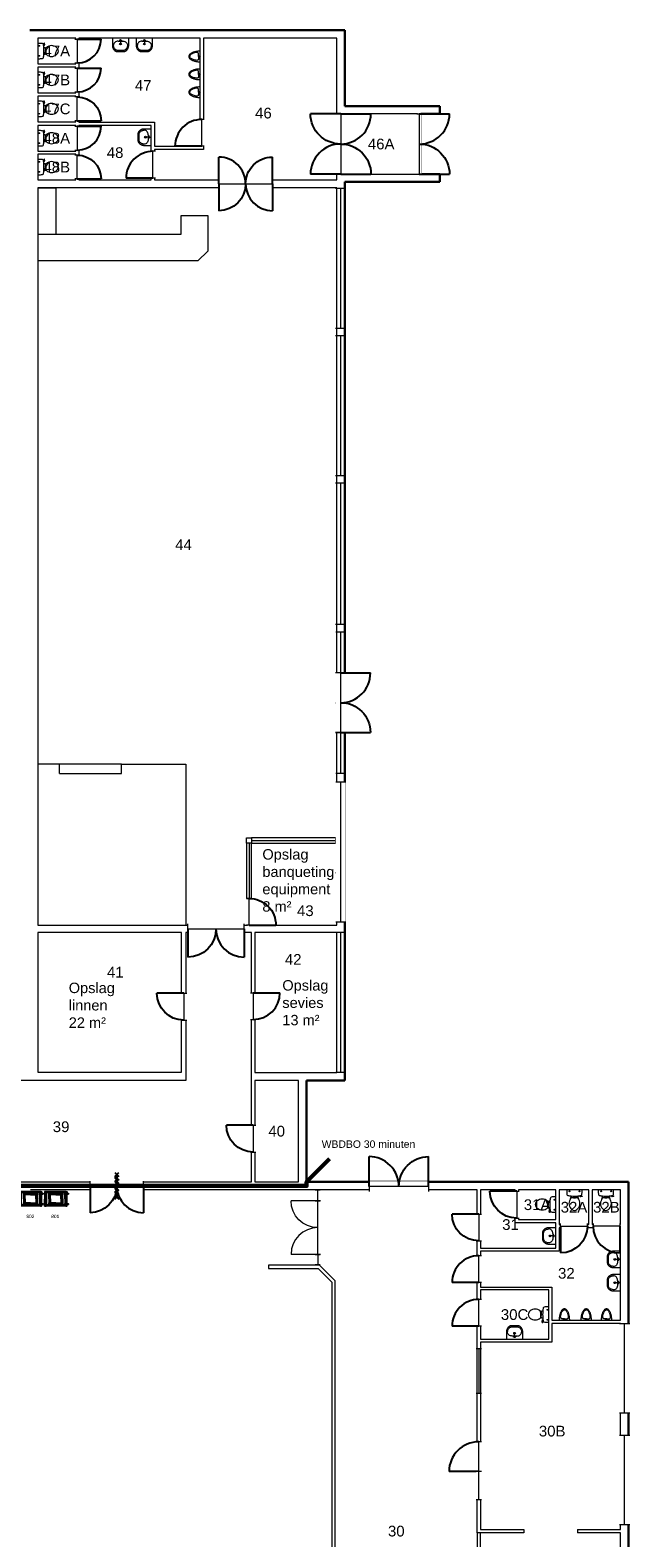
# Model space of a CAD drawing. Header units: millimetres. Extents: x 251300 to 581040, y -9130 to 111283.
# Tile 55 of 57: x 287305 to 307455, y 20826 to 71479. Entities that reach past the tile are written whole.
import ezdxf
from ezdxf.enums import TextEntityAlignment as Align

# ---------------------------------------------------------------- set-up
doc = ezdxf.new("R2010")
doc.units = ezdxf.units.MM
doc.set_wipeout_variables(frame=1)
doc.linetypes.add('HIDDEN', pattern=[9.525, 6.35, -3.175])
for name, color, linetype in [('A--$01A__Algemeen-Txt25', 2, 'Continuous'), ('A--32A_Binnenwandopening deurdranger', 1, 'Continuous'), ('A--L65A_Beveiliging Dak', 1, 'Continuous')]:
    doc.layers.add(name, color=color, linetype=linetype)
for name, color, linetype, lineweight in [('APPARAAT1', 2, 'Continuous', 25), ('APPARAAT2', 1, 'Continuous', 20), ('APPARAAT3', 1, 'Continuous', 18), ('BB Brandscheiding 30  min.', 210, 'WBDBO_030', 60), ('POSITIENUMMER', 141, 'Continuous', 20), ('TEKST PS', 10, 'Continuous', 9), ('X-L21_C_buitenwanden', 7, 'Continuous', 30), ('X-L22_C_binnenwand', 7, 'Continuous', 13), ('X-L24_C_trappen hellingen', 1, 'Continuous', 5), ('X-L32_C_binnenwandopeningen', 1, 'Continuous', 5), ('X-L74_C_sanitair', 1, 'Continuous', 5), ('X-L76_C_vaste voorziening', 4, 'Continuous', 5), ('X-T22_C_ruimtelabel', 7, 'Continuous', 5)]:
    doc.layers.add(name, color=color, linetype=linetype, lineweight=lineweight)
doc.styles.add('DVD_ALG 2.5mm_RE', font='arial.ttf', dxfattribs={"height": 2.5})
doc.styles.add('DVD_Standaard_35', font='arial.ttf', dxfattribs={"height": 3.5})
doc.styles.add('PS', font='arial.ttf')
doc.styles.get("Standard").update_dxf_attribs({"font": 'arial.ttf'})
doc.linetypes.add('WBDBO_030', pattern='A,35,-7.5,["X",DVD_Standaard_35,S=1,R=0,X=-2,Y=-1.75],-7.5', length=50)

# ---------------------------------------------------------------- blocks, each defined once
blk = doc.blocks.new('DVDVB_32_-S-_Raam')
at = {"linetype": 'Continuous', "lineweight": 13}
blk.add_wipeout([(0, 0.5), (1, 0.5), (1, -0.5), (0, -0.5)], dxfattribs=at)
at = {"color": 1, "linetype": 'ByBlock', "lineweight": -2}
for p, q in [((0, -0.5), (0, 0.5)), ((1, -0.5), (1, 0.5)), ((0, 0), (1, 0))]:
    blk.add_line(p, q, dxfattribs=at)
blk = doc.blocks.new('DVDVB_32_-S-_Deur')
at = {"linetype": 'Continuous', "lineweight": 13}
blk.add_wipeout([(0, -0.5), (1, -0.5), (1, 0.5), (0, 0.5)], dxfattribs=at)
at = {"color": 0, "linetype": 'ByBlock', "lineweight": -2}
for p, q in [((0, -0.5), (0, 0.5)), ((0, 0), (1, 0)), ((1, -0.5), (1, 0.5))]:
    blk.add_line(p, q, dxfattribs=at)
blk = doc.blocks.new('DVDVB_32_-S-_DubbelDeur')
at = {"linetype": 'Continuous', "lineweight": 13}
blk.add_wipeout([(0, -0.5), (1, -0.5), (1, 0.5), (0, 0.5)], dxfattribs=at)
at = {"color": 0, "linetype": 'ByBlock', "lineweight": -2}
for p, q in [((0, -0.5), (0, 0.5)), ((1, -0.5), (1, 0.5)), ((0, 0), (1, 0))]:
    blk.add_line(p, q, dxfattribs=at)
blk = doc.blocks.new('DVDVB_74_-S-_Toilet')
at = {"color": 0, "linetype": 'ByBlock', "lineweight": -2}
for p, q in [((248, 0), (-248, 0)), ((-143, -45), (-184, -45)), ((-163, -66), (-163, -24)), ((-111, -200), (-111, -230)), ((-101, -271), (-101, -250)), ((-101, -250), (-57, -250)), ((-67, -250), (-67, -268)), ((-57, -250), (-57, -267)), ((-57, -255), (-35, -255)), ((-35, -255), (-35, -260)), ((-35, -260), (35, -260)), ((35, -255), (35, -260)), ((57, -255), (35, -255)), ((57, -250), (57, -266)), ((101, -250), (57, -250)), ((67, -250), (67, -267)), ((101, -270), (101, -250)), ((111, -230), (111, -200)), ((193, -45), (152, -45)), ((173, -65), (173, -25)), ((178, -192), (183, -206)), ((181, -202), (210, -196)), ((211, -197), (208, -187)), ((262, -216), (210, -224)), ((222, -205), (259, -200)), ((264, -204), (266, -210))]:
    blk.add_line(p, q, dxfattribs=at)
for centre in [(-163, -46), (173, -46)]:
    blk.add_circle(centre, 12, dxfattribs=at)
for centre, radius, start, end in [((-214, -28), 43.4, 141.7698, 181.0192), ((892, -28), 1150, 180, 186.3309), ((-217, -151), 34, 186.3309, 259.2904), ((0, 994), 1200, 259.2904, 264.6981), ((80, -457), 263, 148.9077, 230.8792), ((241, -554), 450, 146.1571, 148.9077), ((-240, -231), 129, 326.1571, 0), ((-101, -292), 20, 96.9358, 142.58), ((0, 992), 1197, 264.6981, 275.3019), ((9, -1192), 926, 84.3005, 96.9358), ((-81, -457), 263, 309.1208, 31.0923), ((99, -290), 20, 37.7817, 84.3005), ((0, 994), 1200, 275.3019, 280.7271), ((240, -231), 129, 180, 213.8429), ((-241, -554), 450, 31.0923, 33.8429), ((207, -200), 25, 195.9272, 278.4779), ((220, -196), 10, 191.8886, 277.2238), ((217, -152), 33.5, 280.7271, 353.6509), ((214, -28), 43.4, 358.9808, 38.2302), ((-893, -28), 1150, 353.6509, 0), ((260, -206), 5, 15.7398, 97.2238), ((261, -212), 5, 278.4779, 15.7398), ((0, -556), 135, 230.8792, 309.1208)]:
    blk.add_arc(centre, radius, start, end, dxfattribs=at)
blk = doc.blocks.new('DVDVB_74_-S-_Urinoir')
at = {"color": 0, "linetype": 'ByBlock', "lineweight": -2}
blk.add_circle((0, -25), 25, dxfattribs=at)
blk.add_open_spline([(177, 0), (0, 0), (-178, 0)], degree=2, dxfattribs=at)
for points, weights, knots in [([(-178, 0), (-178, -380), (0, -380), (177, -380), (177, 0)], [1, 0.707106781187, 1, 0.707106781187, 1], [0, 0, 0, 0.25, 0.25, 0.5, 0.5, 0.5]), ([(-1, -50), (-41, -50), (-81, -50), (-140, -50), (-140, -110), (-141, -111), (-141, -113), (-140, -113), (-140, -113), (-106, -344), (-4, -350)], [1, 1, 1, 0.707106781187, 1, 1, 1, 1, 1, 0.817166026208, 0.992380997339], [0, 0, 0, 0.2, 0.2, 0.4, 0.4, 0.6, 0.6, 0.8, 0.8, 0.9958328, 0.9958328, 0.9958328]), ([(-7, -50), (32, -50), (71, -50), (72, -50), (72, -50), (132, -50), (132, -110), (132, -110), (131, -110), (131, -111), (131, -113), (132, -113), (132, -113), (99, -344), (-4, -350)], [1, 1, 1, 1, 1, 0.707106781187, 1, 1, 1, 1, 1, 1, 1, 0.817166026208, 0.992380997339], [0, 0, 0, 0.1428571, 0.1428571, 0.2857143, 0.2857143, 0.4285714, 0.4285714, 0.5714286, 0.5714286, 0.7142857, 0.7142857, 0.8571429, 0.8571429, 0.9970234, 0.9970234, 0.9970234])]:
    blk.add_rational_spline(points, weights, degree=2, knots=knots, dxfattribs=at)
blk = doc.blocks.new('DVDVB_74_-S-_Wasbak')
at = {"color": 0, "linetype": 'ByBlock', "lineweight": -2}
for p, q in [((-79, -100), (79, -100)), ((0, -65), (-45, -82)), ((-37, -64), (-29, -89)), ((0, -65), (0, -153)), ((0, -65), (45, -82)), ((37, -64), (29, -89))]:
    blk.add_line(p, q, dxfattribs=at)
for centre, radius in [((0, -196), 30), ((0, -196), 20), ((0, -66), 17.5)]:
    blk.add_circle(centre, radius, dxfattribs=at)
blk.add_ellipse((-96, -211), major_axis=(136, 40), ratio=0.751905, start_param=1.224555, end_param=2.997882, dxfattribs=at)
at = {"color": 0, "linetype": 'ByBlock', "lineweight": -2, "extrusion": (0, 0, -1)}
blk.add_ellipse((96, -211), major_axis=(-136, 40), ratio=0.751905, start_param=1.224555, end_param=2.997882, dxfattribs=at)
at = {"color": 0, "linetype": 'ByBlock', "lineweight": -2}
for points in [[(-275, 0), (-275, -118), (-275, -235)], [(275, 0), (0, 0), (-275, 0)], [(275, -236), (275, -118), (275, 0)], [(-92, -451), (0, -450), (91, -450)]]:
    blk.add_open_spline(points, degree=2, dxfattribs=at)
for points in [[(-275, -235), (-270, -456), (-92, -451)], [(91, -450), (270, -456), (275, -236)]]:
    blk.add_rational_spline(points, [1, 0.707108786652, 1], degree=2, dxfattribs=at)
blk.add_rational_spline([(235, -235), (231, -415), (92, -411), (92, -410), (91, -410), (0, -410), (-91, -410), (-92, -410), (-93, -411), (-231, -415), (-235, -235)], [1, 0.707108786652, 1, 1, 1, 1, 1, 1, 1, 0.707108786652, 1], degree=2, knots=[0, 0, 0, 0.2, 0.2, 0.4, 0.4, 0.6, 0.6, 0.8, 0.8, 1, 1, 1], dxfattribs=at)
blk = doc.blocks.new('DVDVB_32_-S-_DraairichtingEnkel')
at = {"color": 0, "linetype": 'ByBlock', "lineweight": -2}
blk.add_line((0, 0), (0, 1), dxfattribs=at)
blk.add_arc((0, 0), 1, 0, 90, dxfattribs=at)
blk = doc.blocks.new('Dienbladen DFR 460x360')
at = {"layer": 'APPARAAT1'}
for p, q in [((16, -14), (16, -250)), ((16, -26), (16, -243)), ((16, -486), (16, -250)), ((16, -474), (16, -257)), ((18, -12), (49, -12)), ((18, -488), (49, -488)), ((51, -13), (51, -22)), ((51, -14), (51, -250)), ((691, -17), (51, -17)), ((51, -250), (51, -17)), ((51, -250), (51, -483)), ((51, -486), (51, -250)), ((691, -483), (51, -483)), ((691, -250), (691, -17)), ((691, -250), (691, -483)), ((739, -409), (739, -91))]:
    blk.add_line(p, q, dxfattribs=at)
for points in [[(726, -10), (691, -10), (691, -91), (726, -91)], [(726, -490), (691, -490), (691, -409), (726, -409)]]:
    blk.add_lwpolyline(points, close=True, dxfattribs=at)
for points in [[(726, -10), (739, -10), (739, -91), (726, -91)], [(726, -490), (739, -490), (739, -409), (726, -409)]]:
    blk.add_lwpolyline(points, dxfattribs=at)
for centre, start, end in [((18, -14), 90, 180), ((18, -486), 180, 270), ((49, -14), 0, 90), ((49, -486), 270, 0)]:
    blk.add_arc(centre, 2, start, end, dxfattribs=at)
at = {"layer": 'APPARAAT2'}
for p, q in [((32, 0), (0, 0)), ((6, 0), (6, -244)), ((710, 0), (742, 0)), ((736, 0), (736, -10)), ((-2, -2), (-2, -242)), ((-2, -498), (-2, -258)), ((0, -244), (15, -244)), ((0, -256), (15, -256)), ((32, -500), (0, -500)), ((6, -500), (6, -256)), ((33, 0), (50, -11)), ((33, -500), (50, -489)), ((51, -487), (51, -478)), ((371, -63), (134, -63)), ((134, -250), (134, -63)), ((134, -66), (134, -113)), ((134, -86), (134, -111)), ((134, -86), (134, -86)), ((134, -113), (136, -113)), ((141, -117), (134, -117)), ((161, -119), (134, -119)), ((134, -250), (134, -437)), ((161, -381), (134, -381)), ((141, -382), (134, -382)), ((134, -434), (134, -386)), ((134, -386), (136, -386)), ((134, -414), (134, -389)), ((134, -414), (134, -414)), ((371, -437), (134, -437)), ((136, -113), (136, -66)), ((136, -117), (136, -70)), ((139, -70), (136, -70)), ((136, -70), (139, -70)), ((136, -78), (136, -70)), ((139, -78), (136, -78)), ((136, -250), (136, -119)), ((136, -250), (136, -119)), ((136, -250), (136, -381)), ((136, -250), (136, -381)), ((136, -382), (136, -430)), ((136, -386), (136, -434)), ((139, -422), (136, -422)), ((136, -422), (136, -430)), ((136, -430), (139, -430)), ((139, -430), (136, -430)), ((184, -63), (137, -63)), ((137, -65), (184, -65)), ((137, -435), (184, -435)), ((184, -436), (137, -436)), ((139, -113), (139, -72)), ((139, -386), (139, -428)), ((371, -65), (141, -65)), ((141, -65), (141, -68)), ((141, -435), (141, -432)), ((371, -435), (141, -435)), ((371, -67), (144, -67)), ((371, -118), (144, -118)), ((371, -381), (144, -381)), ((371, -433), (144, -433)), ((165, -65), (165, -67)), ((165, -65), (173, -65)), ((165, -434), (165, -433)), ((165, -434), (173, -434)), ((166, -118), (166, -250)), ((166, -381), (166, -250)), ((169, -250), (169, -119)), ((171, -119), (169, -119)), ((169, -250), (169, -381)), ((171, -381), (169, -381)), ((171, -119), (171, -118)), ((171, -381), (171, -381)), ((173, -65), (173, -67)), ((173, -434), (173, -433)), ((371, -63), (184, -63)), ((184, -63), (184, -65)), ((184, -65), (184, -63)), ((184, -65), (371, -65)), ((184, -435), (371, -435)), ((184, -435), (184, -436)), ((184, -436), (184, -435)), ((371, -436), (184, -436)), ((194, -250), (194, -118)), ((194, -250), (194, -381)), ((371, -63), (608, -63)), ((371, -63), (557, -63)), ((371, -65), (371, -63)), ((371, -65), (371, -63)), ((371, -65), (601, -65)), ((557, -65), (371, -65)), ((371, -67), (598, -67)), ((371, -118), (598, -118)), ((371, -381), (598, -381)), ((371, -433), (598, -433)), ((557, -435), (371, -435)), ((371, -435), (601, -435)), ((371, -435), (371, -436)), ((371, -435), (371, -436)), ((371, -436), (557, -436)), ((371, -437), (608, -437)), ((547, -250), (547, -118)), ((547, -250), (547, -381)), ((557, -63), (605, -63)), ((557, -65), (557, -63)), ((557, -63), (557, -65)), ((605, -65), (557, -65)), ((605, -435), (557, -435)), ((557, -436), (557, -435)), ((557, -435), (557, -436)), ((557, -436), (605, -436)), ((568, -65), (568, -67)), ((576, -65), (568, -65)), ((568, -434), (568, -433)), ((576, -434), (568, -434)), ((571, -119), (571, -118)), ((571, -119), (572, -119)), ((571, -381), (571, -381)), ((571, -381), (572, -381)), ((572, -250), (572, -119)), ((572, -250), (572, -381)), ((576, -65), (576, -67)), ((576, -118), (576, -250)), ((576, -381), (576, -250)), ((576, -434), (576, -433)), ((581, -119), (608, -119)), ((581, -381), (608, -381)), ((601, -65), (601, -68)), ((601, -117), (608, -117)), ((601, -382), (608, -382)), ((601, -435), (601, -432)), ((606, -70), (603, -70)), ((603, -70), (605, -70)), ((603, -113), (603, -72)), ((603, -78), (605, -78)), ((603, -386), (603, -428)), ((603, -422), (605, -422)), ((603, -430), (605, -430)), ((606, -430), (603, -430)), ((605, -78), (605, -70)), ((605, -422), (605, -430)), ((606, -113), (606, -66)), ((606, -117), (606, -70)), ((607, -113), (606, -113)), ((606, -250), (606, -119)), ((606, -250), (606, -119)), ((606, -250), (606, -381)), ((606, -250), (606, -381)), ((606, -382), (606, -430)), ((606, -386), (606, -434)), ((607, -386), (606, -386)), ((607, -66), (607, -113)), ((607, -86), (607, -111)), ((608, -86), (607, -86)), ((607, -434), (607, -386)), ((607, -414), (607, -389)), ((608, -414), (607, -414)), ((608, -250), (608, -63)), ((608, -250), (608, -437)), ((691, -13), (691, -22)), ((691, -91), (739, -91)), ((691, -409), (739, -409)), ((709, 0), (694, -10)), ((709, -500), (694, -490)), ((696, -409), (696, -91)), ((710, -500), (742, -500)), ((721, -409), (721, -91)), ((728, -409), (728, -91)), ((742, -244), (739, -244)), ((742, -256), (739, -256)), ((744, -2), (744, -242)), ((744, -52), (796, -56)), ((744, -95), (796, -92)), ((744, -498), (744, -258)), ((744, -405), (796, -408)), ((744, -448), (796, -444)), ((746, -95), (746, -53)), ((746, -57), (796, -60)), ((746, -91), (796, -88)), ((746, -405), (746, -447)), ((746, -409), (796, -412)), ((746, -443), (796, -440)), ((797, -61), (797, -87)), ((797, -439), (797, -413)), ((801, -87), (801, -61)), ((801, -413), (801, -439))]:
    blk.add_line(p, q, dxfattribs=at)
for centre, radius, start, end in [((0, -2), 2, 90, 180), ((32, -2), 2, 57.5645, 90), ((710, -2), 2, 90, 122.4355), ((742, -2), 2, 0, 90), ((0, -242), 2, 180, 270), ((0, -258), 2, 90, 180), ((0, -498), 2, 180, 270), ((15, -243), 1, 270, 0), ((15, -257), 1, 0, 90), ((32, -498), 2, 270, 302.4355), ((49, -13), 2, 0, 57.5645), ((49, -487), 2, 302.4355, 0), ((137, -66), 2.5, 90, 180), ((131, -111), 3, 326.4427, 0), ((131, -389), 3, 0, 33.5573), ((137, -434), 2.5, 180, 270), ((137, -66), 1, 90, 180), ((137, -434), 1, 180, 270), ((144, -72), 5, 90, 180), ((144, -113), 5, 180, 270), ((144, -386), 5, 90, 180), ((144, -428), 5, 180, 270), ((161, -116), 3, 270, 318.1897), ((161, -384), 3, 41.8103, 90), ((581, -116), 3, 221.8103, 270), ((581, -384), 3, 90, 138.1897), ((598, -72), 5, 0, 90), ((598, -113), 5, 270, 0), ((598, -386), 5, 0, 90), ((598, -428), 5, 270, 0), ((605, -66), 2.5, 0, 90), ((605, -66), 1, 0, 90), ((605, -434), 2.5, 270, 0), ((605, -434), 1, 270, 0), ((610, -111), 3, 180, 213.5573), ((610, -389), 3, 146.4427, 180), ((710, -498), 2, 237.5645, 270), ((742, -242), 2, 270, 0), ((742, -258), 2, 0, 90), ((742, -498), 2, 270, 0), ((796, -61), 5, 0, 86.5448), ((796, -61), 1, 0, 86.5448), ((796, -87), 5, 273.4552, 0), ((796, -87), 1, 273.4552, 0), ((796, -413), 5, 0, 86.5448), ((796, -413), 1, 0, 86.5448), ((796, -439), 1, 273.4552, 0), ((796, -439), 5, 273.4552, 0)]:
    blk.add_arc(centre, radius, start, end, dxfattribs=at)
at = {"layer": 'APPARAAT3', "linetype": 'HIDDEN'}
for p, q in [((691, -52), (51, -52)), ((691, -448), (51, -448))]:
    blk.add_line(p, q, dxfattribs=at)
blk = doc.blocks.new('POSITIENUMMER')
at = {"layer": 'POSITIENUMMER', "style": 'PS', "flags": 1}
for tag, p in [('OMSCHRIJVING', (-1.2, -14.8)), ('OPMERKINGEN', (-1.2, -19))]:
    blk.add_attdef(tag, p, '', height=2.8, dxfattribs=at)
blk.add_wipeout([(-5, 0), (-5, 0.1), (-5, 0.2), (-5, 0.3), (-5, 0.5), (-4.9, 0.6), (-4.9, 0.8), (-4.8, 0.9), (-4.7, 1.1), (-4.6, 1.2), (-4.5, 1.3), (-4.5, 1.3), (-4.4, 1.4), (-4.3, 1.5), (-4.3, 1.6), (-4.2, 1.6), (-4.1, 1.7), (-3.9, 1.9), (-3.8, 2), (-3.6, 2), (-3.5, 2.1), (-3.3, 2.2), (-3.2, 2.3), (-3, 2.4), (-2.9, 2.4), (-2.7, 2.5), (-2.5, 2.5), (-2.4, 2.6), (-2.2, 2.7), (-2, 2.7), (-1.7, 2.8), (-1.5, 2.8), (-1.4, 2.8), (-1.1, 2.9), (-0.9, 2.9), (-0.7, 2.9), (-0.5, 2.9), (-0.3, 2.9), (-0.1, 2.9), (0.2, 2.9), (0.3, 2.9), (0.6, 2.9), (0.8, 2.9), (1, 2.9), (1.1, 2.9), (1.3, 2.8), (1.5, 2.8), (1.7, 2.8), (1.9, 2.7), (2, 2.7), (2.2, 2.7), (2.4, 2.6), (2.5, 2.5), (2.7, 2.5), (2.8, 2.5), (2.9, 2.4), (3.1, 2.3), (3.2, 2.3), (3.3, 2.2), (3.5, 2.1), (3.6, 2.1), (3.7, 2), (3.8, 1.9), (4, 1.8), (4.1, 1.7), (4.2, 1.6), (4.3, 1.5), (4.4, 1.4), (4.5, 1.3), (4.6, 1.2), (4.7, 1.1), (4.8, 0.9), (4.8, 0.8), (4.9, 0.7), (4.9, 0.6), (5, 0.5), (5, 0.4), (5, 0.2), (5, 0.1), (5, 0.1), (5, 0), (5, -0.1), (5, -0.2), (5, -0.2), (5, -0.3), (5, -0.5), (4.9, -0.6), (4.9, -0.7), (4.8, -0.9), (4.7, -1), (4.7, -1.1), (4.6, -1.2), (4.5, -1.3), (4.4, -1.4), (4.4, -1.5), (4.3, -1.6), (4.2, -1.6), (4, -1.8), (3.9, -1.8), (3.8, -1.9), (3.7, -2), (3.5, -2.1), (3.4, -2.2), (3.2, -2.3), (3.1, -2.3), (2.9, -2.4), (2.8, -2.4), (2.7, -2.5), (2.5, -2.6), (2.3, -2.6), (2.1, -2.7), (1.9, -2.7), (1.7, -2.8), (1.6, -2.8), (1.4, -2.8), (1.3, -2.9), (1.1, -2.9), (0.8, -2.9), (0.7, -2.9), (0.5, -2.9), (0.3, -2.9), (0.1, -2.9), (-0.1, -2.9), (-0.3, -2.9), (-0.6, -2.9), (-0.8, -2.9), (-1.1, -2.9), (-1.3, -2.8), (-1.6, -2.8), (-1.8, -2.7), (-2.1, -2.7), (-2.1, -2.7), (-2.1, -2.7), (-2.4, -2.6), (-2.6, -2.5), (-2.8, -2.5), (-2.9, -2.4), (-3.1, -2.3), (-3.3, -2.3), (-3.4, -2.2), (-3.5, -2.1), (-3.6, -2), (-3.8, -2), (-3.9, -1.9), (-4, -1.8), (-4.1, -1.7), (-4.1, -1.7), (-4.3, -1.5), (-4.5, -1.3), (-4.6, -1.3), (-4.6, -1.1), (-4.7, -1), (-4.8, -0.9), (-4.9, -0.8), (-4.9, -0.6), (-4.9, -0.6), (-5, -0.4), (-5, -0.3), (-5, -0.2), (-5, -0.1)]).dxf.layer = 'POSITIENUMMER'
at = {"layer": 'POSITIENUMMER'}
blk.add_attdef('POS', text='', height=2.3, dxfattribs=at).set_placement((0, 0), align=Align.MIDDLE)
at = {"layer": 'POSITIENUMMER', "style": 'PS', "flags": 1}
for tag, p in [('AFMETINGEN', (-1.2, -10.9)), ('MERK-TYPE', (-1.2, -6.8))]:
    blk.add_attdef(tag, p, '', height=2.8, dxfattribs=at)
blk = doc.blocks.new('*U196')
at = {"layer": 'A--32A_Binnenwandopening deurdranger'}
blk.add_lwpolyline([(0, -300), (-39, -290, -0.767327), (-39, -251), (0, -241), (39, -230, 0.767327), (39, -192), (0, -181), (-39, -171, -0.767327), (-39, -132), (0, -122), (39, -112, 0.767327), (39, -73), (0, -63), (-39, -53, -0.767327), (-39, -14), (0, -4), (39, 7, 0.767327), (39, 45), (0, 56), (-39, 66, -0.767327), (-39, 105), (0, 115), (39, 125, 0.767327), (39, 164), (0, 174), (-39, 185, -0.767327), (-39, 223), (0, 234), (39, 244, 0.767327), (39, 283), (0, 293)], format="xyb", dxfattribs=at)
at = {"layer": 'A--L65A_Beveiliging Dak'}
for p, q in [((-68, 448), (68, 312)), ((-68, 312), (68, 448)), ((0, -380), (0, 380)), ((-68, -448), (68, -312)), ((-68, -312), (68, -448))]:
    blk.add_line(p, q, dxfattribs=at)

msp = doc.modelspace()

# ---------------------------------------------------------------- linework, layer by layer
at = {"layer": 'X-L21_C_buitenwanden'}
for p, q in [((297874.9, 71478.8), (287294.9, 71478.8)), ((297874.9, 68928.8), (297874.9, 71478.8)), ((301064.9, 68928.8), (297874.9, 68928.8)), ((301064.9, 68668.8), (301064.9, 68928.8)), ((300434.9, 66638.8), (300434.9, 68668.8)), ((300434.9, 68668.8), (301064.9, 68668.8)), ((301064.9, 66638.8), (300434.9, 66638.8)), ((301064.9, 66378.8), (301064.9, 66638.8)), ((296594.9, 32783.8), (296594.9, 36193.8)), ((296594.9, 36193.8), (297874.9, 36193.8)), ((307414.9, 32783.8), (296594.9, 32783.8)), ((307414.9, 12763.8), (307414.9, 32783.8))]:
    msp.add_line(p, q, dxfattribs=at)
at = {"layer": 'X-L22_C_binnenwand'}
for p, q in [((288834.9, 71208.8), (287564.9, 71208.8)), ((287564.9, 71208.8), (287564.9, 70346.8)), ((288834.9, 70346.8), (288834.9, 71208.8)), ((293014.9, 71208.8), (288944.9, 71208.8)), ((288944.9, 71208.8), (288944.9, 68388.8)), ((293014.9, 67578.8), (293014.9, 71208.8)), ((297604.9, 71208.8), (293124.9, 71208.8)), ((293124.9, 71208.8), (293124.9, 67468.8)), ((297604.9, 66448.8), (297604.9, 71208.8)), ((287564.9, 70346.8), (288834.9, 70346.8)), ((288834.9, 70236.8), (287564.9, 70236.8)), ((287564.9, 70236.8), (287564.9, 69374.8)), ((288834.9, 69374.8), (288834.9, 70236.8)), ((287564.9, 69374.8), (288834.9, 69374.8)), ((288834.9, 69264.8), (287564.9, 69264.8)), ((287564.9, 69264.8), (287564.9, 68402.8)), ((288834.9, 68402.8), (288834.9, 69264.8)), ((287564.9, 68402.8), (288834.9, 68402.8)), ((288944.9, 68388.8), (291484.9, 68388.8)), ((291484.9, 68388.8), (291484.9, 67578.8)), ((300324.9, 68668.8), (297874.9, 68668.8)), ((297874.9, 68668.8), (297874.9, 66638.8)), ((300324.9, 66638.8), (300324.9, 68668.8)), ((288834.9, 68278.8), (287564.9, 68278.8)), ((287564.9, 68278.8), (287564.9, 67416.8)), ((288834.9, 67416.8), (288834.9, 68278.8)), ((291374.9, 68278.8), (288944.9, 68278.8)), ((288944.9, 68278.8), (288944.9, 66448.8)), ((291374.9, 66448.8), (291374.9, 68278.8)), ((287564.9, 67416.8), (288834.9, 67416.8)), ((291484.9, 67578.8), (293014.9, 67578.8)), ((293124.9, 67468.8), (291484.9, 67468.8)), ((291484.9, 67468.8), (291484.9, 66448.8)), ((288834.9, 67310.8), (287564.9, 67310.8)), ((287564.9, 67310.8), (287564.9, 66448.8)), ((288834.9, 66448.8), (288834.9, 67310.8)), ((287564.9, 66448.8), (288834.9, 66448.8)), ((288944.9, 66448.8), (291374.9, 66448.8)), ((291484.9, 66448.8), (297604.9, 66448.8)), ((297874.9, 66638.8), (300324.9, 66638.8)), ((287564.9, 66178.8), (287564.9, 41408.8)), ((287564.9, 41408.8), (294604.9, 41408.8)), ((292393.9, 41163.8), (287564.9, 41163.8)), ((287564.9, 41163.8), (287565.9, 36475.8)), ((292393.9, 36475.8), (292393.9, 41163.8)), ((294743.9, 41163.8), (292533.9, 41163.8)), ((292533.9, 41163.8), (292533.9, 36192.8)), ((294743.9, 32783.8), (294743.9, 41163.8)), ((294853.9, 41163.8), (294853.9, 36463.8)), ((287565.9, 36475.8), (292393.9, 36475.8)), ((292533.9, 36192.8), (284121.9, 36192.8)), ((296324.9, 36193.8), (294853.9, 36193.8)), ((294853.9, 36193.8), (294853.9, 32783.8)), ((296324.9, 32783.8), (296324.9, 36193.8)), ((282311.9, 32783.8), (294743.9, 32783.8)), ((302324.9, 32513.8), (287314.9, 32513.8)), ((294853.9, 32783.8), (296324.9, 32783.8)), ((303598.9, 32513.8), (302434.9, 32513.8)), ((302434.9, 32513.8), (302434.9, 30562.8)), ((303598.9, 31412.8), (303598.9, 32513.8)), ((304968.9, 32513.8), (303708.9, 32513.8)), ((303708.9, 32513.8), (303708.9, 31522.8)), ((304968.9, 31522.8), (304968.9, 32513.8)), ((305078.9, 32513.8), (305078.9, 31354.8)), ((306078.9, 32513.8), (305078.9, 32513.8)), ((306078.9, 31354.8), (306078.9, 32513.8)), ((306188.9, 32513.8), (306188.9, 31354.8)), ((307144.9, 32513.8), (306188.9, 32513.8)), ((307144.9, 31354.8), (307144.9, 32513.8)), ((304968.9, 31412.8), (303598.9, 31412.8)), ((303708.9, 31522.8), (304968.9, 31522.8)), ((304968.9, 30562.8), (304968.9, 31412.8)), ((305078.9, 31354.8), (306078.9, 31354.8)), ((307144.9, 31244.8), (305078.9, 31244.8)), ((305078.9, 31244.8), (305078.9, 30452.8)), ((306188.9, 31354.8), (307144.9, 31354.8)), ((307144.9, 28136.8), (307144.9, 31244.8)), ((302434.9, 30562.8), (304968.9, 30562.8)), ((302434.9, 30452.8), (302434.9, 29252.8)), ((305078.9, 30452.8), (302434.9, 30452.8)), ((302434.9, 29252.8), (304829.9, 29252.8)), ((304729.9, 29152.8), (302434.9, 29152.8)), ((302434.9, 29152.8), (302434.9, 27502.8)), ((304729.9, 27502.8), (304729.9, 29152.8)), ((304829.9, 29252.8), (304829.9, 28136.8)), ((304829.9, 28136.8), (307144.9, 28136.8)), ((307144.9, 28022.8), (304829.9, 28022.8)), ((304829.9, 28022.8), (304829.9, 27402.8)), ((307144.9, 21102.8), (307144.9, 28022.8)), ((302434.9, 27502.8), (304729.9, 27502.8)), ((303894.9, 20992.8), (302324.9, 20992.8)), ((302434.9, 21102.8), (303894.9, 21102.8)), ((305694.9, 21102.8), (307144.9, 21102.8)), ((307144.9, 20992.8), (305694.9, 20992.8)), ((307144.9, 17033.8), (307144.9, 20992.8))]:
    msp.add_line(p, q, dxfattribs=at)
msp.add_lwpolyline([(297134.9, 13033.8), (297134.9, 15833.8), (297547.9, 16246.8), (297547.9, 29460.8), (297024.9, 29983.8), (295317.9, 29983.8), (295317.9, 29873.8), (296978.9, 29873.8), (297437.9, 29414.8), (297437.9, 16292.8), (296978.9, 15833.8), (296074.9, 15833.8), (296074.9, 15723.8), (297024.9, 15723.8), (297024.9, 13033.8)], close=True, dxfattribs=at)
for points in [[(302324.9, 20992.8), (302324.9, 16923.8), (304614.9, 16923.8)], [(304614.9, 17033.8), (302434.9, 17033.8), (302434.9, 20992.8)], [(303894.9, 21102.8), (303894.9, 20992.8)], [(305694.9, 21102.8), (305694.9, 20992.8)]]:
    msp.add_lwpolyline(points, dxfattribs=at)
at = {"layer": 'X-L24_C_trappen hellingen'}
for p, q in [((288295.9, 46509.8), (288295.9, 46814.8)), ((290375.9, 46814.8), (288295.9, 46814.8)), ((290375.9, 46509.8), (290375.9, 46814.8)), ((288295.9, 46509.8), (290375.9, 46509.8))]:
    msp.add_line(p, q, dxfattribs=at)
at = {"layer": 'X-L32_C_binnenwandopeningen'}
for points in [[(294744.9, 44168.8), (294574.9, 44168.8), (294574.9, 44338.8), (294744.9, 44338.8)], [(294744.9, 44168.8), (297574.9, 44168.8), (297574.9, 44338.8), (294744.9, 44338.8)]]:
    msp.add_lwpolyline(points, close=True, dxfattribs=at)
for points in [[(294744.9, 44253.8), (297574.9, 44253.8)], [(297054.9, 32503.8), (296884.9, 32503.8)], [(297054.9, 29993.8), (296884.9, 29993.8)]]:
    msp.add_lwpolyline(points, dxfattribs=at)
at = {"layer": 'X-L76_C_vaste voorziening'}
for p, q in [((287564.9, 66178.8), (288164.9, 66178.8)), ((287564.9, 66178.8), (287564.9, 63723.8)), ((288164.9, 66178.8), (288164.9, 64621.8)), ((292377.9, 64621.8), (292377.9, 65251.8)), ((292377.9, 65251.8), (293275.9, 65251.8)), ((293275.9, 65251.8), (293275.9, 64054.8)), ((287564.9, 64621.8), (292377.9, 64621.8)), ((293275.9, 64054.8), (292934.9, 63723.8)), ((292934.9, 63723.8), (287564.9, 63723.8)), ((288295.9, 46814.8), (287564.9, 46814.8)), ((290375.9, 46814.8), (292533.9, 46814.8))]:
    msp.add_line(p, q, dxfattribs=at)

# ---------------------------------------------------------------- block references
at = {"layer": 'APPARAAT1'}
for p in [(286943.7, 32464.9), (287793.2, 32464.9)]:
    msp.add_blockref('Dienbladen DFR 460x360', p, dxfattribs=at)
at = {"layer": 'X-L32_C_binnenwandopeningen'}
for name, p, xscale, yscale, rotation in [('DVDVB_32_-S-_Raam', (297739.9, 56508.8), 4699.993881, 349.9994056, 90), ('DVDVB_32_-S-_Raam', (297739.9, 49883.8), 1375, 330, 90), ('DVDVB_32_-S-_Raam', (297739.9, 46508.8), 1375, 330, 90), ('DVDVB_32_-S-_Raam', (297739.9, 36463.8), 4700, 330, 90), ('DVDVB_32_-S-_DubbelDeur', (296969.9, 30348.8), 1799.97, 170.724, 90), ('DVDVB_32_-S-_Raam', (302379.9, 27182.8), 1499.999961, 170, 270)]:
    msp.add_blockref(name, p, dxfattribs=dict(at, xscale=xscale, yscale=yscale, rotation=rotation))
at = {"layer": 'X-L74_C_sanitair'}
for name, p, xscale, yscale, rotation in [('DVDVB_74_-S-_Toilet', (287564.9, 70777.8), 0.9999703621, 0.9999703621, 90), ('DVDVB_74_-S-_Urinoir', (293014.9, 70593.8), 0.9999983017, 0.9999983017, 270), ('DVDVB_74_-S-_Toilet', (287564.9, 69806.8), 0.9999703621, 0.9999703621, 90), ('DVDVB_74_-S-_Urinoir', (293014.9, 69993.8), 0.9999983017, 0.9999983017, 270), ('DVDVB_74_-S-_Urinoir', (293014.9, 69393.8), 0.9999983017, 0.9999983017, 270), ('DVDVB_74_-S-_Toilet', (287564.9, 68834.8), 0.9999703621, 0.9999703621, 90), ('DVDVB_74_-S-_Toilet', (287564.9, 67847.8), 0.9999703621, 0.9999703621, 90), ('DVDVB_74_-S-_Toilet', (287564.9, 66879.8), 0.9999703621, 0.9999703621, 90), ('DVDVB_74_-S-_Toilet', (304968.9, 32023.8), 0.9999703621, 0.9999703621, 270), ('DVDVB_74_-S-_Wasbak', (307144.9, 30179.8), 0.9999703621, 0.9999703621, 270), ('DVDVB_74_-S-_Wasbak', (307144.9, 29396.8), 0.9999703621, 0.9999703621, 270), ('DVDVB_74_-S-_Toilet', (304729.9, 28327.8), 0.9999983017, 0.9999983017, 270), ('DVDVB_74_-S-_Urinoir', (305255.9, 28136.8), 0.9999703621, 0.9999703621, 180), ('DVDVB_74_-S-_Urinoir', (305987.4, 28136.8), 0.9999703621, 0.9999703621, 180), ('DVDVB_74_-S-_Urinoir', (306669.9, 28136.8), 0.9999703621, 0.9999703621, 180), ('DVDVB_74_-S-_Wasbak', (303581.9, 27502.8), 0.9999983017, 0.9999983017, 180)]:
    msp.add_blockref(name, p, dxfattribs=dict(at, xscale=xscale, yscale=yscale, rotation=rotation))
for name, p, xscale, yscale in [('DVDVB_74_-S-_Wasbak', (290341.9, 71208.8), 0.9999983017, 0.9999983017), ('DVDVB_74_-S-_Wasbak', (291141.9, 71208.8), 0.9999983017, 0.9999983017), ('DVDVB_74_-S-_Toilet', (305592.9, 32513.8), 0.9999703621, 0.9999703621), ('DVDVB_74_-S-_Toilet', (306651.9, 32513.8), 0.9999703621, 0.9999703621)]:
    msp.add_blockref(name, p, dxfattribs=dict(at, xscale=xscale, yscale=yscale))

# ---------------------------------------------------------------- texts
at = {"layer": 'A--$01A__Algemeen-Txt25', "insert": (297100.4, 34178.7), "char_height": 250, "width": 3366.203, "attachment_point": 1, "style": 'DVD_ALG 2.5mm_RE'}
msp.add_mtext('WBDBO 30 minuten', dxfattribs=at)
at = {"layer": 'TEKST PS', "char_height": 350, "width": 2546.168, "attachment_point": 1, "style": 'PS'}
for s, insert in [('Opslag banqueting-\\Pequipment\\P8 m²', (295108.2, 43964)), ('Opslag linnen\\P22 m²', (288601.6, 39477.4))]:
    msp.add_mtext(s, dxfattribs=dict(at, insert=insert))
at = {"layer": 'X-T22_C_ruimtelabel'}
for s, p in [('47', (291103.7, 69621.9)), ('46', (295142.3, 68692.8)), ('48', (290159.9, 67363.8)), ('46A', (299099.9, 67653.8)), ('44', (292457.3, 54190.2)), ('43', (296550.8, 41894.6)), ('42', (296143.1, 40258.5)), ('41', (290166.4, 39830.6)), ('39', (288344.2, 34637.3)), ('40', (295589.4, 34488.8)), ('32A', (305578.9, 31934.3)), ('32B', (306666.9, 31934.3)), ('32', (305322.4, 29714.8)), ('30C', (303582.4, 28327.8)), ('30B', (304845.1, 24412.4)), ('30', (299606.9, 21052.2))]:
    msp.add_text(s, height=360, dxfattribs=at).set_placement(p, align=Align.MIDDLE_CENTER)

# ---------------------------------------------------------------- next in the draw order: linework, layer by layer
at = {"layer": 'X-L22_C_binnenwand'}
for p, q in [((297604.9, 41408.8), (297604.9, 44198.8)), ((294714.9, 41408.8), (297604.9, 41408.8)), ((297604.9, 41163.8), (294853.9, 41163.8)), ((297604.9, 36463.8), (297604.9, 41163.8)), ((294853.9, 36463.8), (297604.9, 36463.8)), ((302324.9, 20992.8), (302324.9, 32513.8)), ((302434.9, 27402.8), (302434.9, 21102.8)), ((304829.9, 27402.8), (302434.9, 27402.8))]:
    msp.add_line(p, q, dxfattribs=at)
at = {"layer": 'X-L32_C_binnenwandopeningen'}
for points in [[(296969.9, 32148.8), (296969.9, 32503.8)], [(296884.9, 32148.8), (297054.9, 32148.8)], [(296884.9, 30348.8), (297054.9, 30348.8)], [(296969.9, 30348.8), (296969.9, 29993.8)]]:
    msp.add_lwpolyline(points, dxfattribs=at)

# ---------------------------------------------------------------- next in the draw order: block references
at = {"xscale": 50, "yscale": 50, "zscale": 50}
for p, values in [((287312.9, 31625.6), {'POS': '802'}), ((288147.3, 31625.6), {'POS': '801'})]:
    msp.add_blockref('POSITIENUMMER', p, dxfattribs=at).add_auto_attribs(values)
at = {"layer": 'X-L32_C_binnenwandopeningen'}
for name, p, xscale, yscale, rotation in [('DVDVB_32_-S-_Deur', (293069.9, 67578.8), 898.2900000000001, 170, 90), ('DVDVB_32_-S-_DubbelDeur', (297739.9, 68668.8), 2030, 330, 270), ('DVDVB_32_-S-_DubbelDeur', (300379.9, 68668.8), 2030, 170, 270), ('DVDVB_32_-S-_Deur', (291429.9, 66508.8), 899.97, 170, 90), ('DVDVB_32_-S-_Deur', (288889.9, 66479.8), 799.9699999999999, 170, 90), ('DVDVB_32_-S-_Raam', (297739.9, 61458.8), 4699.993881, 349.9994056, 90), ('DVDVB_32_-S-_Raam', (297739.9, 51508.8), 4749.991933, 349.9994056, 90), ('DVDVB_32_-S-_Deur', (292463.9, 39119.8), 899.97, 200, 270), ('DVDVB_32_-S-_Deur', (294798.9, 39137.8), 897.97, 170, 270), ('DVDVB_32_-S-_Deur', (294798.9, 34688.8), 899.97, 170, 270), ('DVDVB_32_-S-_DubbelDeur', (300694.9, 32633.8), 1999.997535, 349.9994056, 180), ('DVDVB_32_-S-_Deur', (303653.9, 32467.8), 899.97, 170, 270), ('DVDVB_32_-S-_DraairichtingEnkel', (296969.9, 32148.8), 899.985, -899.985, 270), ('DVDVB_32_-S-_DraairichtingEnkel', (296969.9, 30348.8), 899.985, 899.985, 90), ('DVDVB_32_-S-_Deur', (307116.9, 31299.8), 899.97, 170, 180), ('DVDVB_32_-S-_Raam', (307279.9, 25013.8), 2999.994905, 349.9994056, 90), ('DVDVB_32_-S-_Raam', (307279.9, 21263.8), 2999.994905, 349.9994056, 90)]:
    msp.add_blockref(name, p, dxfattribs=dict(at, xscale=xscale, yscale=yscale, rotation=rotation))
at = {"layer": 'X-L32_C_binnenwandopeningen', "xscale": 1799.97, "yscale": 330}
msp.add_blockref('DVDVB_32_-S-_DubbelDeur', (289315.9, 32648.8), dxfattribs=at)

# ---------------------------------------------------------------- next in the draw order: texts
at = {"layer": 'TEKST PS', "insert": (295778.5, 39563.1), "char_height": 350, "width": 2546.168, "attachment_point": 1, "style": 'PS'}
msp.add_mtext('Opslag sevies\\P13 m²', dxfattribs=at)

# ---------------------------------------------------------------- next in the draw order: linework, layer by layer
at = {"color": 0, "linetype": 'ByBlock', "lineweight": -2}
for p, q in [((297739.9, 68668.8), (296724.9, 68668.8)), ((297739.9, 68668.8), (298754.9, 68668.8)), ((300379.9, 68668.8), (301394.9, 68668.8)), ((293069.9, 67578.8), (292171.6, 67578.8)), ((288889.9, 66479.8), (289689.9, 66479.8)), ((291429.9, 66508.8), (290529.9, 66508.8)), ((297739.9, 66638.8), (296724.9, 66638.8)), ((297739.9, 66638.8), (298754.9, 66638.8)), ((300379.9, 66638.8), (301394.9, 66638.8)), ((292463.9, 39119.8), (291563.9, 39119.8)), ((294798.9, 39137.8), (295696.9, 39137.8)), ((294798.9, 34688.8), (293898.9, 34688.8)), ((298694.9, 32633.8), (298694.9, 33633.8)), ((300694.9, 32633.8), (300694.9, 33633.8)), ((289315.9, 32648.8), (289315.9, 31748.8)), ((291115.9, 32648.8), (291115.9, 31748.8)), ((303653.9, 32467.8), (302753.9, 32467.8)), ((307116.9, 31299.8), (307116.9, 30399.8))]:
    msp.add_line(p, q, dxfattribs=at)
for centre, major_axis, start_param, end_param in [((293069.9, 67578.8), (-635.2, 635.2), -0.7853982, 0.7853982), ((297739.9, 68668.8), (-717.7, 717.7), 2.3561945, 3.9269908), ((300379.9, 68668.8), (-717.7, 717.7), 2.3561945, 3.9269908), ((291429.9, 66508.8), (-636.4, 636.4), -0.7853982, 0.7853982), ((297739.9, 66638.8), (-717.7, 717.7), -0.7853982, 0.7853982), ((294798.9, 39137.8), (-635, 635), 2.3561945, 3.9269908), ((298694.9, 32633.8), (707.1, 707.1), 5.4977871, 7.0685835), ((291115.9, 32648.8), (636.4, 636.4), 2.3561945, 3.9269908)]:
    msp.add_ellipse(centre, major_axis=major_axis, ratio=1, start_param=start_param, end_param=end_param, dxfattribs=at)
at = {"color": 0, "linetype": 'ByBlock', "lineweight": -2, "extrusion": (0, 0, -1)}
for centre, major_axis, start_param, end_param in [((297739.9, 68668.8), (717.7, 717.7), 2.3561945, 3.9269908), ((297739.9, 66638.8), (717.7, 717.7), -0.7853982, 0.7853982), ((300379.9, 66638.8), (717.7, 717.7), -0.7853982, 0.7853982), ((292463.9, 39119.8), (636.4, 636.4), 2.3561945, 3.9269908), ((294798.9, 34688.8), (636.4, 636.4), 2.3561945, 3.9269908), ((300694.9, 32633.8), (-707.1, 707.1), 5.4977871, 7.0685835), ((289315.9, 32648.8), (-636.4, 636.4), 2.3561945, 3.9269908), ((303653.9, 32467.8), (636.4, 636.4), 2.3561945, 3.9269908)]:
    msp.add_ellipse(centre, major_axis=major_axis, ratio=1, start_param=start_param, end_param=end_param, dxfattribs=at)
at = {"layer": 'BB Brandscheiding 30  min.', "ltscale": 0.5}
msp.add_lwpolyline([(297365.1, 33554), (296594.9, 32783.8), (296594.9, 32648.8), (281908.9, 32648.8), (281908.9, 31963.8), (267608.9, 31963.8), (267608.9, 32648.8), (264935.7, 32648.8), (264935.7, 28146.6), (251714.9, 28146.6), (251414.9, 28449.4)], dxfattribs=at)
at = {"layer": 'X-L21_C_buitenwanden'}
for p, q in [((297874.9, 36193.8), (297874.9, 66378.8)), ((297874.9, 66378.8), (301064.9, 66378.8))]:
    msp.add_line(p, q, dxfattribs=at)
at = {"layer": 'X-L22_C_binnenwand'}
for p, q in [((297604.9, 66178.8), (287564.9, 66178.8)), ((297604.9, 44308.8), (297604.9, 66178.8))]:
    msp.add_line(p, q, dxfattribs=at)

# ---------------------------------------------------------------- next in the draw order: block references
at = {"xscale": -1, "rotation": 180}
msp.add_blockref('*U196', (290215.9, 32648.8), dxfattribs=at)
at = {"layer": 'X-L32_C_binnenwandopeningen', "yscale": 170}
for p, xscale, rotation in [((288889.9, 68247.8), 799.9699999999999, 270), ((294659.9, 41408.8), 899.97, 90), ((302379.9, 31702.8), 898.2900000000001, 270), ((302379.9, 29402.8), 899.97, 90), ((302379.9, 27935.8), 899.97, 90), ((302379.9, 23052.8), 999.9999035, 90)]:
    msp.add_blockref('DVDVB_32_-S-_Deur', p, dxfattribs=dict(at, xscale=xscale, rotation=rotation))
at = {"layer": 'X-L32_C_binnenwandopeningen', "xscale": 899.97, "yscale": 170}
msp.add_blockref('DVDVB_32_-S-_Deur', (305128.9, 31299.8), dxfattribs=at)
at = {"layer": 'X-L74_C_sanitair', "xscale": 0.9999983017, "yscale": 0.9999983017, "rotation": 270}
msp.add_blockref('DVDVB_74_-S-_Wasbak', (291374.9, 67882.8), dxfattribs=at)

# ---------------------------------------------------------------- next in the draw order: texts
at = {"layer": 'X-T22_C_ruimtelabel'}
for s, p in [('48B', (288199.9, 66879.8)), ('31A', (304338.9, 32018.3)), ('31', (303446.4, 31351.7))]:
    msp.add_text(s, height=360, dxfattribs=at).set_placement(p, align=Align.MIDDLE_CENTER)

# ---------------------------------------------------------------- next in the draw order: linework, layer by layer
at = {"color": 0, "linetype": 'ByBlock', "lineweight": -2}
for p, q in [((302379.9, 31702.8), (301481.6, 31702.8)), ((305128.9, 31299.8), (305128.9, 30399.8)), ((302379.9, 29402.8), (301479.9, 29402.8)), ((302379.9, 27935.8), (301479.9, 27935.8)), ((302379.9, 23052.8), (301379.9, 23052.8))]:
    msp.add_line(p, q, dxfattribs=at)
at = {"color": 0, "linetype": 'ByBlock', "lineweight": -2, "extrusion": (0, 0, -1)}
for centre, major_axis, start_param, end_param in [((288889.9, 66479.8), (-565.7, 565.7), 0.7853982, 2.3561945), ((302379.9, 31702.8), (635.2, 635.2), 2.3561945, 3.9269908), ((305128.9, 31299.8), (-636.4, 636.4), 2.3561945, 3.9269908)]:
    msp.add_ellipse(centre, major_axis=major_axis, ratio=1, start_param=start_param, end_param=end_param, dxfattribs=at)
at = {"color": 0, "linetype": 'ByBlock', "lineweight": -2}
for centre, major_axis, start_param, end_param in [((307116.9, 31299.8), (636.4, 636.4), 2.3561945, 3.9269908), ((302379.9, 29402.8), (-636.4, 636.4), -0.7853982, 0.7853982), ((302379.9, 27935.8), (-636.4, 636.4), -0.7853982, 0.7853982), ((302379.9, 23052.8), (707.1, 707.1), 0.7853982, 2.3561945)]:
    msp.add_ellipse(centre, major_axis=major_axis, ratio=1, start_param=start_param, end_param=end_param, dxfattribs=at)
at = {"layer": 'X-L32_C_binnenwandopeningen'}
msp.add_lwpolyline([(294574.9, 42308.8), (294744.9, 42308.8), (294744.9, 44168.8), (294574.9, 44168.8)], close=True, dxfattribs=at)
msp.add_lwpolyline([(294659.9, 44168.8), (294659.9, 42308.8)], dxfattribs=at)

# ---------------------------------------------------------------- next in the draw order: block references
for name, p, xscale, yscale, rotation in [('DVDVB_32_-S-_Deur', (288889.9, 68433.8), 799.9699999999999, 170, 90), ('DVDVB_32_-S-_Raam', (297739.9, 48883.8), 999.9983017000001, 349.9994056, 270), ('DVDVB_32_-S-_Raam', (297739.9, 41508.8), 4700, 330, 90)]:
    msp.add_blockref(name, p, dxfattribs=dict(at, xscale=xscale, yscale=yscale, rotation=rotation))
for p, xscale, yscale in [((293644.9, 66313.8), 1799.97, 330), ((292598.9, 41283.8), 1899.997239, 349.9994056)]:
    msp.add_blockref('DVDVB_32_-S-_DubbelDeur', p, dxfattribs=dict(at, xscale=xscale, yscale=yscale))
at = {"layer": 'X-L74_C_sanitair', "xscale": 0.9999703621, "yscale": 0.9999703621, "rotation": 270}
msp.add_blockref('DVDVB_74_-S-_Wasbak', (304968.9, 30969.8), dxfattribs=at)

# ---------------------------------------------------------------- next in the draw order: texts
at = {"layer": 'X-T22_C_ruimtelabel'}
msp.add_text('48A', height=360, dxfattribs=at).set_placement((288199.9, 67847.8), align=Align.MIDDLE_CENTER)

# ---------------------------------------------------------------- next in the draw order: linework, layer by layer
at = {"color": 0, "linetype": 'ByBlock', "lineweight": -2}
for p, q in [((288889.9, 68433.8), (289689.9, 68433.8)), ((288889.9, 68247.8), (289689.9, 68247.8)), ((293644.9, 66313.8), (293644.9, 67213.8)), ((295444.9, 66313.8), (295444.9, 67213.8)), ((293644.9, 66313.8), (293644.9, 65413.8)), ((295444.9, 66313.8), (295444.9, 65413.8)), ((292598.9, 41283.8), (292598.9, 40333.8)), ((294498.9, 41283.8), (294498.9, 40333.8)), ((294659.9, 41408.8), (295559.9, 41408.8))]:
    msp.add_line(p, q, dxfattribs=at)
for centre, major_axis, start_param, end_param in [((288889.9, 68247.8), (565.7, 565.7), 3.9269908, 5.4977871), ((293644.9, 66313.8), (636.4, 636.4), 5.4977871, 7.0685835), ((295444.9, 66313.8), (636.4, 636.4), 2.3561945, 3.9269908), ((294498.9, 41283.8), (-671.8, 671.8), 0.7853982, 2.3561945)]:
    msp.add_ellipse(centre, major_axis=major_axis, ratio=1, start_param=start_param, end_param=end_param, dxfattribs=at)
at = {"color": 0, "linetype": 'ByBlock', "lineweight": -2, "extrusion": (0, 0, -1)}
for centre, major_axis, start_param, end_param in [((295444.9, 66313.8), (-636.4, 636.4), 5.4977871, 7.0685835), ((293644.9, 66313.8), (-636.4, 636.4), 2.3561945, 3.9269908), ((294659.9, 41408.8), (636.4, 636.4), -0.7853982, 0.7853982), ((292598.9, 41283.8), (671.8, 671.8), 0.7853982, 2.3561945)]:
    msp.add_ellipse(centre, major_axis=major_axis, ratio=1, start_param=start_param, end_param=end_param, dxfattribs=at)
at = {"layer": 'X-L76_C_vaste voorziening'}
msp.add_line((292533.9, 46814.8), (292533.9, 41408.8), dxfattribs=at)

# ---------------------------------------------------------------- next in the draw order: block references
at = {"layer": 'X-L32_C_binnenwandopeningen'}
for name, p, xscale, yscale, rotation in [('DVDVB_32_-S-_Deur', (288889.9, 70205.8), 799.9699999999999, 170, 270), ('DVDVB_32_-S-_DubbelDeur', (297739.9, 47883.8), 1999.997535, 349.9994056, 90), ('DVDVB_32_-S-_Raam', (302379.9, 22102.8), 950.0121842, 170, 90)]:
    msp.add_blockref(name, p, dxfattribs=dict(at, xscale=xscale, yscale=yscale, rotation=rotation))

# ---------------------------------------------------------------- next in the draw order: texts
at = {"layer": 'X-T22_C_ruimtelabel'}
msp.add_text('47C', height=360, dxfattribs=at).set_placement((288199.9, 68833.8), align=Align.MIDDLE_CENTER)

# ---------------------------------------------------------------- next in the draw order: linework, layer by layer
at = {"color": 0, "linetype": 'ByBlock', "lineweight": -2}
for p, q in [((297739.9, 49883.8), (298739.9, 49883.8)), ((297739.9, 47883.8), (298739.9, 47883.8))]:
    msp.add_line(p, q, dxfattribs=at)
at = {"color": 0, "linetype": 'ByBlock', "lineweight": -2, "extrusion": (0, 0, -1)}
for centre, major_axis, start_param, end_param in [((288889.9, 68433.8), (-565.7, 565.7), 0.7853982, 2.3561945), ((297739.9, 47883.8), (707.1, 707.1), -0.7853982, 0.7853982)]:
    msp.add_ellipse(centre, major_axis=major_axis, ratio=1, start_param=start_param, end_param=end_param, dxfattribs=at)
at = {"color": 0, "linetype": 'ByBlock', "lineweight": -2}
msp.add_ellipse((297739.9, 49883.8), major_axis=(-707.1, 707.1), ratio=1, start_param=2.3561945, end_param=3.9269908, dxfattribs=at)

# ---------------------------------------------------------------- next in the draw order: block references
at = {"layer": 'X-L32_C_binnenwandopeningen', "xscale": 799.9699999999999, "yscale": 170, "rotation": 270}
msp.add_blockref('DVDVB_32_-S-_Deur', (288889.9, 71177.8), dxfattribs=at)

# ---------------------------------------------------------------- next in the draw order: texts
at = {"layer": 'X-T22_C_ruimtelabel'}
msp.add_text('47B', height=360, dxfattribs=at).set_placement((288199.9, 69805.8), align=Align.MIDDLE_CENTER)

# ---------------------------------------------------------------- next in the draw order: linework, layer by layer
at = {"color": 0, "linetype": 'ByBlock', "lineweight": -2}
for p, q in [((288889.9, 71177.8), (289689.9, 71177.8)), ((288889.9, 70205.8), (289689.9, 70205.8))]:
    msp.add_line(p, q, dxfattribs=at)
for centre in [(288889.9, 71177.8), (288889.9, 70205.8)]:
    msp.add_ellipse(centre, major_axis=(565.7, 565.7), ratio=1, start_param=3.9269908, end_param=5.4977871, dxfattribs=at)

# ---------------------------------------------------------------- next in the draw order: texts
at = {"layer": 'X-T22_C_ruimtelabel'}
msp.add_text('47A', height=360, dxfattribs=at).set_placement((288199.9, 70777.8), align=Align.MIDDLE_CENTER)

doc.saveas('drawing.dxf')
